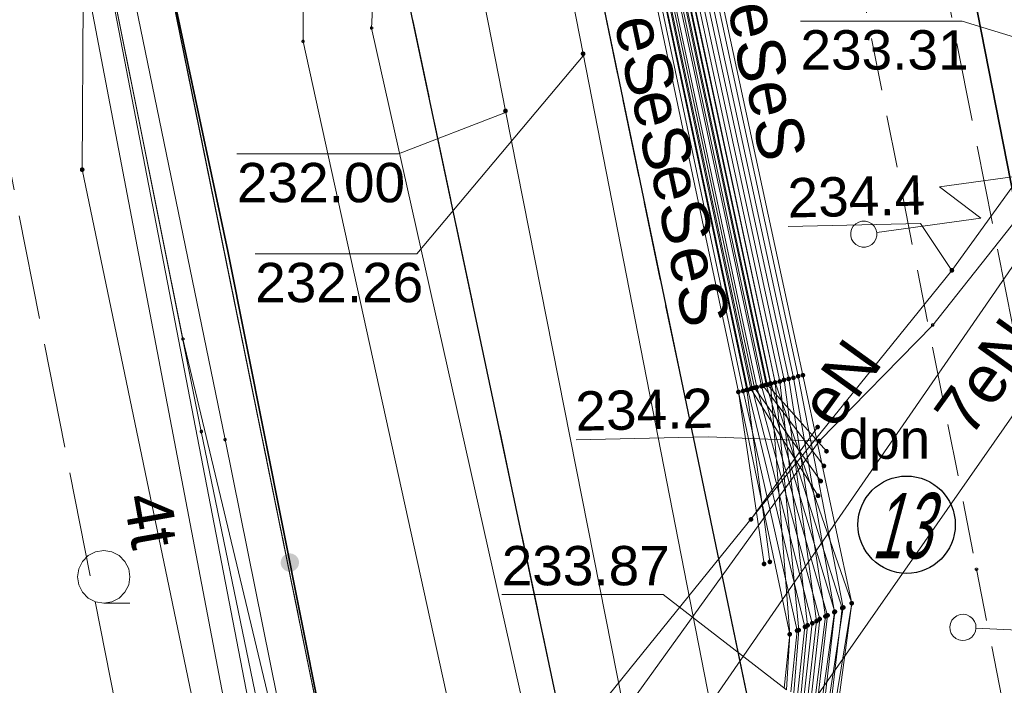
# Model space of a CAD drawing. Header units: metres. Extents: x 6603648 to 6604252, y 5739748 to 5740166.
# Tile 40 of 114: x 6603695 to 6603713, y 5739972 to 5739985. Entities that reach past the tile are written whole.
import ezdxf
from ezdxf.enums import TextEntityAlignment as Align

# ---------------------------------------------------------------- set-up
doc = ezdxf.new("R2010")
doc.units = ezdxf.units.M
for name, pattern in [('PRZER1-1', [1, 0.5, -0.5]), ('PRZER2-1', [1.5, 1, -0.5]), ('PRZER3-1', [2, 1.5, -0.5]), ('PRZER4-1', [2.5, 2, -0.5])]:
    doc.linetypes.add(name, pattern=pattern)
doc.layers.get('0').update_dxf_attribs({"linetype": 'CONTINUOUS'})
for name, color, linetype, lineweight, true_color in [('GESDZI', 7, 'CONTINUOUS', 18, 0x008000), ('GESUZY', 7, 'CONTINUOUS', 18, 0x008000), ('GSLKOG', 7, 'CONTINUOUS', 35, 0x0a0909), ('GSLKRW', 7, 'CONTINUOUS', 25, 0x0a0909), ('GSLTTR', 7, 'CONTINUOUS', 35, 0x0a0909), ('GSPPRB', 7, 'CONTINUOUS', 18, 0x0a0909), ('GSSKOA', 7, 'CONTINUOUS', 18, 0x0a0909), ('GSSKOD', 7, 'CONTINUOUS', 18, 0x0a0909), ('GSSKPL', 7, 'CONTINUOUS', 18, 0x0a0909), ('GSSLZK', 7, 'CONTINUOUS', 18, 0x0a0909), ('GULENN', 1, 'CONTINUOUS', 18, 0xff0000), ('GULENN_O', 1, 'CONTINUOUS', 18, 0xff0000), ('GULESN', 1, 'CONTINUOUS', 18, 0xff0000), ('GULESN_O', 1, 'CONTINUOUS', 18, 0xff0000), ('GULEWN', 1, 'CONTINUOUS', 18, 0xff0000), ('GULKDP', 7, 'CONTINUOUS', 18, 0x803300), ('GULKSP', 7, 'CONTINUOUS', 18, 0x803300), ('GULTPR', 7, 'CONTINUOUS', 18, 0xff9100), ('GULTPR_O', 7, 'CONTINUOUS', 18, 0xff9100), ('GUPENP_O', 1, 'CONTINUOUS', 18, 0xff0000), ('GUPISL', 7, 'CONTINUOUS', 18, 0x0a0909), ('GZLESN', 1, 'CONTINUOUS', 18, 0xff0000)]:
    doc.layers.add(name, color=color, linetype=linetype, lineweight=lineweight, true_color=true_color)
for name, color, linetype, true_color in [('GUPESH', 1, 'CONTINUOUS', 0xff0000), ('GUPESH_O', 1, 'CONTINUOUS', 0xff0000), ('GUPKSH', 7, 'CONTINUOUS', 0x803300), ('GUPKSH_O', 7, 'CONTINUOUS', 0x803300), ('GUPTSH', 7, 'CONTINUOUS', 0xff9100), ('GUPTSH_O', 7, 'CONTINUOUS', 0xff9100)]:
    doc.layers.add(name, color=color, linetype=linetype, true_color=true_color)
doc.styles.add('Arial', font='arial.ttf')
doc.styles.add('GEOS_050', font='GEOS_050', dxfattribs={"oblique": 15, "height": 2.5})

# ---------------------------------------------------------------- blocks, each defined once
blk = doc.blocks.new('GSPPRB0')
at = {"color": 0, "lineweight": 18}
blk.add_lwpolyline([(-0.007955, 0.0225), (0.007955, 0.0225), (0.0225, 0.007955), (0.0225, -0.007955), (0.007955, -0.0225), (-0.007955, -0.0225), (-0.0225, -0.007955), (-0.0225, 0.007955)], close=True, dxfattribs=at)
blk = doc.blocks.new('GUPESH1')
blk.add_hatch(color=0).paths.add_polyline_path([(0, 0.045), (-0.011647, 0.043467), (-0.0225, 0.038971), (-0.03182, 0.03182), (-0.038971, 0.0225), (-0.043467, 0.011647), (-0.045, 0), (-0.043467, -0.011647), (-0.038971, -0.0225), (-0.03182, -0.03182), (-0.0225, -0.038971), (-0.011647, -0.043467), (0, -0.045), (0.011647, -0.043467), (0.0225, -0.038971), (0.03182, -0.03182), (0.038971, -0.0225), (0.043467, -0.011647), (0.045, 0), (0.043467, 0.011647), (0.038971, 0.0225), (0.03182, 0.03182), (0.0225, 0.038971), (0.011647, 0.043467)])
blk = doc.blocks.new('GUPKSH1')
blk.add_hatch(color=0).paths.add_polyline_path([(0, 0.045), (-0.011647, 0.043467), (-0.0225, 0.038971), (-0.03182, 0.03182), (-0.038971, 0.0225), (-0.043467, 0.011647), (-0.045, 0), (-0.043467, -0.011647), (-0.038971, -0.0225), (-0.03182, -0.03182), (-0.0225, -0.038971), (-0.011647, -0.043467), (0, -0.045), (0.011647, -0.043467), (0.0225, -0.038971), (0.03182, -0.03182), (0.038971, -0.0225), (0.043467, -0.011647), (0.045, 0), (0.043467, 0.011647), (0.038971, 0.0225), (0.03182, 0.03182), (0.0225, 0.038971), (0.011647, 0.043467)])
blk = doc.blocks.new('GUPTSH1')
blk.add_hatch(color=0).paths.add_polyline_path([(0, 0.045), (-0.011647, 0.043467), (-0.0225, 0.038971), (-0.03182, 0.03182), (-0.038971, 0.0225), (-0.043467, 0.011647), (-0.045, 0), (-0.043467, -0.011647), (-0.038971, -0.0225), (-0.03182, -0.03182), (-0.0225, -0.038971), (-0.011647, -0.043467), (0, -0.045), (0.011647, -0.043467), (0.0225, -0.038971), (0.03182, -0.03182), (0.038971, -0.0225), (0.043467, -0.011647), (0.045, 0), (0.043467, 0.011647), (0.038971, 0.0225), (0.03182, 0.03182), (0.0225, 0.038971), (0.011647, 0.043467)])
blk = doc.blocks.new('GUPISL1_5')
at = {"color": 0}
for points in [[(3.396745, 1.05234), (3.75, 0.7), (3.396745, 0.34766)], [(0.25, 0), (2.25, 0), (1.55, 0.7), (3.75, 0.7)]]:
    blk.add_lwpolyline(points, dxfattribs=at)
blk.add_lwpolyline([(0.25, 0), (0.241481, -0.064705), (0.216506, -0.125), (0.176777, -0.176777), (0.125, -0.216506), (0.064705, -0.241481), (0, -0.25), (-0.064705, -0.241481), (-0.125, -0.216506), (-0.176777, -0.176777), (-0.216506, -0.125), (-0.241481, -0.064705), (-0.25, 0), (-0.241481, 0.064705), (-0.216506, 0.125), (-0.176777, 0.176777), (-0.125, 0.216506), (-0.064705, 0.241481), (0, 0.25), (0.064705, 0.241481), (0.125, 0.216506), (0.176777, 0.176777), (0.216506, 0.125), (0.241481, 0.064705)], close=True, dxfattribs=at)
blk = doc.blocks.new('GSLKOG2')
blk.add_hatch(color=0).paths.add_polyline_path([(0, 0.175), (-0.045293, 0.169037), (-0.0875, 0.151554), (-0.123744, 0.123744), (-0.151554, 0.0875), (-0.169037, 0.045293), (-0.175, 0), (-0.169037, -0.045293), (-0.151554, -0.0875), (-0.123744, -0.123744), (-0.0875, -0.151554), (-0.045293, -0.169037), (0, -0.175), (0.045293, -0.169037), (0.0875, -0.151554), (0.123744, -0.123744), (0.151554, -0.0875), (0.169037, -0.045293), (0.175, 0), (0.169037, 0.045293), (0.151554, 0.0875), (0.123744, 0.123744), (0.0875, 0.151554), (0.045293, 0.169037)])
blk = doc.blocks.new('GSSLZK1')
at = {"color": 0}
blk.add_lwpolyline([(0.5, 0), (0.475528, -0.154508), (0.404508, -0.293893), (0.293893, -0.404508), (0.154508, -0.475528), (0, -0.5), (-0.154508, -0.475528), (-0.293893, -0.404508), (-0.404508, -0.293893), (-0.475528, -0.154508), (-0.5, 0), (-0.475528, 0.154508), (-0.404508, 0.293893), (-0.293893, 0.404508), (-0.154508, 0.475528), (0, 0.5), (0.154508, 0.475528), (0.293893, 0.404508), (0.404508, 0.293893), (0.475528, 0.154508)], close=True, dxfattribs=at)
blk.add_lwpolyline([(-0.5, 0), (-0.5, -0.5)], dxfattribs=at)

msp = doc.modelspace()

# ---------------------------------------------------------------- linework, layer by layer
msp.add_circle((6603711.627, 5739975.079), 0.928)
at = {"layer": 'GESDZI', "color": 96, "linetype": 'Continuous', "lineweight": 18, "true_color": 0x008000}
msp.add_line((6603701.42, 5739966.51), (6603692.92, 5740008.31), dxfattribs=at)
msp.add_lwpolyline([(6603704.324, 5740160.549), (6603701.36, 5740122.17), (6603692.92, 5740008.31), (6603701.42, 5739966.51), (6603701.39, 5739966.18), (6603691.714, 5739863.768)], dxfattribs=at)
at = {"layer": 'GESUZY', "color": 96, "linetype": 'PRZER1-1', "lineweight": 18, "true_color": 0x008000}
for points in [[(6603704.324, 5740160.549), (6603703.109, 5740144.81), (6603701.36, 5740122.17), (6603692.92, 5740008.31), (6603701.42, 5739966.51), (6603701.39, 5739966.18), (6603691.714, 5739863.768)], [(6603701.42, 5739966.51), (6603692.92, 5740008.31), (6603701.36, 5740122.17), (6603702.62, 5740123.39), (6603703.24, 5740124.01), (6603705.45, 5740125.02), (6603715.21, 5740131.65), (6603718.41, 5740131.44), (6603733.38, 5740130.47), (6603751.71, 5740129.25), (6603802.42, 5740125.83), (6603812.44, 5740125.15), (6603870.28, 5740121.29), (6603907.39, 5740118.81), (6603945.5, 5740116.26), (6603974.25, 5740114.35), (6604018.05, 5740111.43), (6604045.72, 5740109.58), (6604090.22, 5740106.61)]]:
    msp.add_lwpolyline(points, dxfattribs=at)
at = {"layer": 'GSLKOG', "color": 18, "linetype": 'Continuous', "lineweight": 35, "true_color": 0x0a0909}
msp.add_lwpolyline([(6603719.265, 5739878.713), (6603713.74, 5739905.82), (6603710.886, 5739920.094), (6603709.692, 5739926.138), (6603706.943, 5739939.546), (6603702.52, 5739961.061), (6603698.684, 5739980.298), (6603695.151, 5739996.89), (6603692.923, 5740008.238), (6603693.465, 5740018.621), (6603694.366, 5740032.062), (6603695.773, 5740054.164), (6603697.507, 5740073.423), (6603699.096, 5740093.969), (6603701.35, 5740122.08)], dxfattribs=at)
at = {"layer": 'GSLKRW', "color": 18, "linetype": 'Continuous', "lineweight": 25, "true_color": 0x0a0909}
msp.add_lwpolyline([(6603719.623, 5739907.764), (6603719.37, 5739910.02), (6603718.01, 5739918.93), (6603716.84, 5739924.9, 0.18154), (6603714.02, 5739930.19, -0.269275), (6603711.34, 5739939.4, 0.039751), (6603711.22, 5739941.45), (6603709.62, 5739949.73), (6603696.41, 5740012.1), (6603705.1, 5740118.58), (6603708.8, 5740118.29), (6603704.84, 5740070.9), (6603702.4, 5740041.46), (6603700.14, 5740012.41), (6603713.04, 5739950.38, 0.051914), (6603714.01, 5739946.48, 0.188776), (6603715.42, 5739945.03, 0.298634), (6603717.12, 5739945.95), (6603717.71, 5739946.86), (6603718.42, 5739947.99), (6603718.75, 5739939.7)], format="xyb", dxfattribs=at)
at = {"layer": 'GSLTTR', "color": 18, "linetype": 'Continuous', "lineweight": 35, "true_color": 0x0a0909}
msp.add_lwpolyline([(6603718.42, 5740042.85), (6603711, 5740031.78, 0.197873), (6603707.46, 5740012.99, -0.000264), (6603710.44, 5739997.78), (6603712.7, 5739986.28), (6603715.02, 5739974.46), (6603717.56, 5739961.64), (6603718.76, 5739955.43, -0.02115), (6603719.33, 5739951.98, -0.01537), (6603719.71, 5739948.05), (6603720.01, 5739939.11), (6603720.48, 5739933.6, 0.063458), (6603722.5, 5739925.36, 0.103455), (6603728.15, 5739916.98, 0.087138), (6603735.69, 5739911.88, -0.009366), (6603746.49, 5739907.17), (6603750.35, 5739904.88), (6603754.05, 5739902.42, 0.04307), (6603764.13, 5739897.21, -0.0617), (6603779.54, 5739890.04)], format="xyb", dxfattribs=at)
at = {"layer": 'GSSKOA', "color": 18, "linetype": 'PRZER3-1', "lineweight": 18, "true_color": 0x0a0909}
msp.add_lwpolyline([(6603700.14, 5740012.41), (6603702.4, 5740041.46), (6603704.84, 5740070.9), (6603708.8, 5740118.29), (6603705.1, 5740118.58), (6603696.41, 5740012.1), (6603709.62, 5739949.73), (6603713.04, 5739950.38)], close=True, dxfattribs=at)
at = {"layer": 'GSSKOD', "color": 18, "linetype": 'PRZER2-1', "lineweight": 18, "true_color": 0x0a0909}
msp.add_lwpolyline([(6603711.06, 5740035.65), (6603709.31, 5740032.96, 0.19423), (6603705.34, 5740012.85), (6603706.75, 5740004.57), (6603708.35, 5739997.66), (6603710.67, 5739985.82), (6603712.96, 5739974.23), (6603715.52, 5739961.21), (6603716.78, 5739954.87, -0.030836), (6603717.61, 5739948.19), (6603717.71, 5739946.86), (6603718.42, 5739947.99, 0.032203), (6603718.06, 5739951.87), (6603718.83, 5739951.92)], format="xyb", dxfattribs=at)
at = {"layer": 'GSSKPL', "color": 18, "linetype": 'PRZER3-1', "lineweight": 18, "true_color": 0x0a0909}
msp.add_lwpolyline([(6603718.62, 5739963.32, -0.052081), (6603718, 5739973.29, -0.091075), (6603722.03, 5739990.76), (6603726.4, 5739998.67), (6603738.74, 5740017.1), (6603736.51, 5740018.59), (6603732.35, 5740021.36), (6603730.12, 5740022.86), (6603726, 5740025.6), (6603723.79, 5740027.08), (6603719.86, 5740029.72), (6603717.63, 5740031.22), (6603713.87, 5740033.74), (6603712.38, 5740034.75), (6603710.58, 5740032.06, 0.196712), (6603706.96, 5740012.89), (6603707.72, 5740009.07), (6603709.94, 5739997.72), (6603712.2, 5739986.22), (6603714.53, 5739974.4), (6603717.07, 5739961.54)], format="xyb", dxfattribs=at)
at = {"layer": 'GULENN', "color": 1, "linetype": 'Continuous', "lineweight": 18, "true_color": 0xff0000}
for points in [[(6603703.817, 5739967.481), (6603700.122, 5739984.294), (6603700.091, 5739990.999), (6603706.682, 5740002.391), (6603721.376, 5740024.559), (6603727.831, 5740033.292), (6603744.206, 5740022.511)], [(6603742.165, 5740022.262), (6603728.515, 5740031.984), (6603722.825, 5740023.578), (6603707.965, 5740001.52), (6603701.726, 5739990.439), (6603701.427, 5739984.551), (6603705.19, 5739967.752)], [(6603721.951, 5739992.033), (6603705.19, 5739967.752)], [(6603705.017, 5739966.656), (6603706.498, 5739966.908), (6603723.357, 5739991.079)], [(6603716.73, 5739984.701), (6603712.125, 5739978.887), (6603709.96, 5739976.67), (6603702.79, 5739966.72), (6603707.653, 5739943.041), (6603710.56, 5739928.09), (6603713.094, 5739916.615), (6603717.941, 5739892.908), (6603721.784, 5739879.813)], [(6603708.66, 5739975.18), (6603709.93, 5739976.94)]]:
    msp.add_lwpolyline(points, dxfattribs=at)
at = {"layer": 'GULESN', "color": 1, "linetype": 'Continuous', "lineweight": 18, "true_color": 0xff0000}
for points in [[(6603717.379, 5739884.591), (6603713.813, 5739902.234), (6603709.2, 5739924.766), (6603703.779, 5739951.216), (6603698.635, 5739976.702), (6603693.794, 5740000.208), (6603692.136, 5740008.341), (6603692.544, 5740022.334), (6603693.234, 5740031.742), (6603693.839, 5740040.002), (6603694.116, 5740042.536), (6603694.195, 5740045.472), (6603694.487, 5740056.643), (6603696.338, 5740081.74), (6603699.047, 5740112.527), (6603699.215, 5740123.042), (6603699.938, 5740134.181), (6603701.7, 5740153.306), (6603702.115, 5740159.049)], [(6603698.6, 5739971.8), (6603695.46, 5739988.24), (6603694.5, 5739989.78), (6603693.18, 5739992.07), (6603692.66, 5739994.23), (6603691.23, 5740000.55), (6603689.86, 5740008.58), (6603690.62, 5740031.78), (6603690.87, 5740044.5), (6603691.83, 5740059.6), (6603692.96, 5740081.83), (6603694.66, 5740105.96), (6603696.77, 5740129.76), (6603698.78, 5740150.92), (6603699.372, 5740157.185)], [(6603712.95, 5740081.38), (6603712.46, 5740081.7), (6603711.88, 5740081.75), (6603711.29, 5740081.18), (6603707.96, 5740078.27), (6603707.07, 5740077.77), (6603705.94, 5740077.44), (6603700.69, 5740076.25), (6603700.03, 5740075.87), (6603699.81, 5740075.44), (6603699.68, 5740074.44), (6603697.16, 5740045.28), (6603697.01, 5740043.97), (6603697.2, 5740041.51), (6603701.07, 5740034.57), (6603701.92, 5740033.03), (6603702.22, 5740029.44), (6603702.4, 5740027.57), (6603701.43, 5740014.73), (6603701.59, 5740011.48), (6603702.08, 5740008.43), (6603703.77, 5740000.39), (6603708.6, 5739977.65), (6603709.69, 5739973.13)], [(6603712.86, 5740081.24), (6603712.36, 5740081.57), (6603711.95, 5740081.58), (6603711.41, 5740081.06), (6603708.07, 5740078.12), (6603707.14, 5740077.61), (6603705.96, 5740077.27), (6603700.72, 5740076.11), (6603700.12, 5740075.71), (6603699.92, 5740075.35), (6603699.78, 5740074.38), (6603697.27, 5740045.28), (6603697.14, 5740043.96), (6603697.33, 5740041.65), (6603701.23, 5740034.65), (6603702.07, 5740033.05), (6603702.35, 5740029.44), (6603702.53, 5740027.56), (6603701.53, 5740014.7), (6603701.68, 5740011.47), (6603702.17, 5740008.41), (6603703.85, 5740000.4), (6603708.68, 5739977.68), (6603709.83, 5739973.2)], [(6603712.61, 5740080.86), (6603712.11, 5740081.19), (6603711.82, 5740081.1), (6603708.23, 5740078.08), (6603707.4, 5740077.65), (6603705.89, 5740077.7), (6603700.63, 5740076.48), (6603699.83, 5740076.21), (6603699.58, 5740075.64), (6603699.49, 5740074.57), (6603697.16, 5740045.28), (6603697.01, 5740043.97), (6603697.2, 5740041.51), (6603701.07, 5740034.57), (6603701.92, 5740033.03), (6603702.21, 5740029.44), (6603702.16, 5740027.58), (6603701.25, 5740014.79), (6603701.41, 5740011.51), (6603701.9, 5740008.46), (6603703.61, 5740000.36), (6603708.42, 5739977.61), (6603708.91, 5739974.33)], [(6603712.53, 5740080.74), (6603712.05, 5740081.06), (6603711.82, 5740081.1), (6603708.23, 5740078.08), (6603707.4, 5740077.65), (6603705.89, 5740077.7), (6603700.63, 5740076.48), (6603699.83, 5740076.21), (6603699.58, 5740075.64), (6603699.49, 5740074.57), (6603697.16, 5740045.28), (6603697.01, 5740043.97), (6603697.2, 5740041.51), (6603701.07, 5740034.57), (6603701.92, 5740033.03), (6603702.21, 5740029.44), (6603702.16, 5740027.58), (6603701.25, 5740014.79), (6603701.41, 5740011.51), (6603701.9, 5740008.46), (6603703.61, 5740000.36), (6603708.42, 5739977.61), (6603708.91, 5739974.33)], [(6603711.95, 5740079.87), (6603711.46, 5740080.2), (6603711.07, 5740080.11), (6603708.56, 5740077.99), (6603707.65, 5740077.42), (6603705.95, 5740077.36), (6603700.7, 5740076.18), (6603700.04, 5740075.85), (6603699.84, 5740075.41), (6603699.71, 5740074.42), (6603697.39, 5740045.29), (6603697.26, 5740043.94), (6603697.46, 5740041.79), (6603701.39, 5740034.74), (6603702.23, 5740033.07), (6603702.45, 5740029.44), (6603702.39, 5740027.57), (6603701.42, 5740014.73), (6603701.57, 5740011.48), (6603702.06, 5740008.43), (6603708.58, 5739977.65), (6603709.02, 5739974.37)], [(6603711.87, 5740079.76), (6603711.37, 5740080.09), (6603711.07, 5740080.11), (6603708.56, 5740077.99), (6603707.65, 5740077.42), (6603705.95, 5740077.36), (6603700.7, 5740076.18), (6603700.04, 5740075.85), (6603699.84, 5740075.41), (6603699.71, 5740074.42), (6603697.39, 5740045.29), (6603697.26, 5740043.94), (6603697.46, 5740041.79), (6603701.39, 5740034.74), (6603702.23, 5740033.07), (6603702.45, 5740029.44), (6603702.39, 5740027.57), (6603701.42, 5740014.73), (6603701.57, 5740011.48), (6603702.06, 5740008.43), (6603708.58, 5739977.65), (6603709.02, 5739974.37)], [(6603711.64, 5740079.41), (6603711.13, 5740079.75), (6603710.74, 5740079.67), (6603708.72, 5740077.95), (6603707.78, 5740077.3), (6603705.98, 5740077.18), (6603700.74, 5740076.03), (6603700.15, 5740075.67), (6603699.98, 5740075.3), (6603699.83, 5740074.34), (6603697.51, 5740045.29), (6603697.39, 5740043.93), (6603697.59, 5740041.93), (6603701.55, 5740034.82), (6603702.39, 5740033.1), (6603702.57, 5740029.44), (6603702.51, 5740027.57), (6603701.51, 5740014.71), (6603701.65, 5740011.47), (6603702.14, 5740008.42), (6603708.66, 5739977.67), (6603709.94, 5739975.63)], [(6603711.56, 5740079.29), (6603711.06, 5740079.62), (6603710.74, 5740079.67), (6603708.72, 5740077.95), (6603707.78, 5740077.3), (6603705.98, 5740077.18), (6603700.74, 5740076.03), (6603700.15, 5740075.67), (6603699.98, 5740075.3), (6603699.83, 5740074.34), (6603697.51, 5740045.29), (6603697.39, 5740043.93), (6603697.59, 5740041.93), (6603701.55, 5740034.82), (6603702.39, 5740033.1), (6603702.57, 5740029.44), (6603702.51, 5740027.57), (6603701.51, 5740014.71), (6603701.65, 5740011.47), (6603702.14, 5740008.42), (6603708.66, 5739977.67), (6603709.94, 5739975.63)], [(6603711.3, 5740078.9), (6603710.82, 5740079.22), (6603710.36, 5740079.18), (6603708.89, 5740077.9), (6603707.9, 5740077.19), (6603706.01, 5740077.01), (6603700.78, 5740075.87), (6603700.26, 5740075.49), (6603700.12, 5740075.17), (6603699.94, 5740074.26), (6603697.63, 5740045.29), (6603697.52, 5740043.92), (6603697.71, 5740042.08), (6603701.7, 5740034.91), (6603702.55, 5740033.12), (6603702.69, 5740029.43), (6603702.63, 5740027.56), (6603701.59, 5740014.68), (6603701.73, 5740011.46), (6603702.21, 5740008.4), (6603708.73, 5739977.69), (6603709.99, 5739975.91)], [(6603711.21, 5740078.77), (6603710.74, 5740079.08), (6603710.36, 5740079.18), (6603708.89, 5740077.9), (6603707.9, 5740077.19), (6603706.01, 5740077.01), (6603700.78, 5740075.87), (6603700.26, 5740075.49), (6603700.12, 5740075.17), (6603699.94, 5740074.26), (6603697.63, 5740045.29), (6603697.52, 5740043.92), (6603697.71, 5740042.08), (6603701.7, 5740034.91), (6603702.55, 5740033.12), (6603702.69, 5740029.43), (6603702.63, 5740027.56), (6603701.59, 5740014.68), (6603701.73, 5740011.46), (6603702.21, 5740008.4), (6603708.73, 5739977.69), (6603709.99, 5739975.91)], [(6603710.59, 5740077.84), (6603710.1, 5740078.16), (6603709.59, 5740078.16), (6603709.22, 5740077.81), (6603708.15, 5740076.95), (6603706.06, 5740076.71), (6603700.86, 5740075.56), (6603700.38, 5740074.95), (6603700.17, 5740074.11), (6603697.87, 5740045.29), (6603697.78, 5740043.89), (6603697.98, 5740042.37), (6603702.02, 5740035.07), (6603702.87, 5740033.17), (6603702.93, 5740029.43), (6603702.86, 5740027.55), (6603701.76, 5740014.62), (6603701.88, 5740011.43), (6603702.37, 5740008.37), (6603708.89, 5739977.73), (6603710.05, 5739976.2)], [(6603710.5, 5740077.7), (6603710.01, 5740078.03), (6603709.59, 5740078.16), (6603709.22, 5740077.81), (6603708.15, 5740076.95), (6603706.06, 5740076.71), (6603700.86, 5740075.56), (6603700.38, 5740074.95), (6603700.17, 5740074.11), (6603697.87, 5740045.29), (6603697.78, 5740043.89), (6603697.98, 5740042.37), (6603702.02, 5740035.07), (6603702.87, 5740033.17), (6603702.93, 5740029.43), (6603702.86, 5740027.55), (6603701.76, 5740014.62), (6603701.88, 5740011.43), (6603702.37, 5740008.37), (6603708.89, 5739977.73), (6603710.05, 5739976.2)], [(6603710.25, 5740077.34), (6603709.76, 5740077.67), (6603709.23, 5740077.69), (6603709.02, 5740077.5), (6603708.27, 5740076.84), (6603706.08, 5740076.55), (6603700.9, 5740075.41), (6603700.51, 5740074.84), (6603700.29, 5740074.03), (6603697.99, 5740045.3), (6603697.91, 5740043.88), (6603698.11, 5740042.52), (6603702.18, 5740035.16), (6603703.02, 5740033.19), (6603703.05, 5740029.43), (6603702.98, 5740027.55), (6603701.85, 5740014.59), (6603701.96, 5740011.42), (6603702.45, 5740008.36), (6603708.97, 5739977.75), (6603710.1, 5739976.48)], [(6603710.17, 5740077.21), (6603709.68, 5740077.54), (6603709.23, 5740077.69), (6603709.02, 5740077.5), (6603708.27, 5740076.84), (6603706.08, 5740076.55), (6603700.9, 5740075.41), (6603700.51, 5740074.84), (6603700.29, 5740074.03), (6603697.99, 5740045.3), (6603697.91, 5740043.88), (6603698.11, 5740042.52), (6603702.18, 5740035.16), (6603703.02, 5740033.19), (6603703.05, 5740029.43), (6603702.98, 5740027.55), (6603701.85, 5740014.59), (6603701.96, 5740011.42), (6603702.45, 5740008.36), (6603708.97, 5739977.75), (6603710.1, 5739976.48)], [(6603709.98, 5740076.94), (6603709.46, 5740077.29), (6603707.89, 5740077.27), (6603706.86, 5740077.19), (6603705.99, 5740077.12), (6603700.76, 5740075.95), (6603700.22, 5740075.55), (6603700.03, 5740075.26), (6603699.87, 5740074.31), (6603697.39, 5740045.29), (6603697.26, 5740043.94), (6603697.46, 5740041.79), (6603701.39, 5740034.74), (6603702.23, 5740033.07), (6603702.48, 5740029.44), (6603702.65, 5740027.56), (6603701.62, 5740014.67), (6603701.77, 5740011.45), (6603702.25, 5740008.4), (6603703.93, 5740000.42), (6603708.77, 5739977.7), (6603709.97, 5739973.28)], [(6603709.9, 5740076.81), (6603709.36, 5740077.17), (6603707.87, 5740077.1), (6603706.85, 5740077.01), (6603706.02, 5740076.96), (6603700.8, 5740075.79), (6603700.31, 5740075.4), (6603700.13, 5740075.17), (6603699.97, 5740074.25), (6603697.51, 5740045.29), (6603697.39, 5740043.93), (6603697.59, 5740041.93), (6603701.55, 5740034.82), (6603702.39, 5740033.1), (6603702.61, 5740029.44), (6603702.77, 5740027.56), (6603701.71, 5740014.64), (6603701.85, 5740011.44), (6603702.34, 5740008.38), (6603704.01, 5740000.43), (6603708.86, 5739977.72), (6603710.12, 5739973.35)], [(6603709.68, 5740076.48), (6603709.15, 5740076.84), (6603707.82, 5740076.92), (6603706.84, 5740076.84), (6603706.04, 5740076.8), (6603700.84, 5740075.64), (6603700.39, 5740075.27), (6603700.24, 5740075.08), (6603700.06, 5740074.18), (6603697.63, 5740045.29), (6603697.52, 5740043.92), (6603697.71, 5740042.08), (6603701.7, 5740034.91), (6603702.55, 5740033.12), (6603702.74, 5740029.44), (6603702.9, 5740027.55), (6603701.8, 5740014.61), (6603701.94, 5740011.42), (6603702.43, 5740008.36), (6603704.1, 5740000.44), (6603708.95, 5739977.75), (6603710.26, 5739973.42)], [(6603709.59, 5740076.35), (6603709.1, 5740076.68), (6603707.79, 5740076.75), (6603706.84, 5740076.69), (6603706.07, 5740076.64), (6603700.88, 5740075.49), (6603700.34, 5740074.98), (6603700.16, 5740074.12), (6603697.75, 5740045.29), (6603697.65, 5740043.9), (6603697.85, 5740042.22), (6603701.86, 5740034.99), (6603702.71, 5740033.15), (6603702.87, 5740029.44), (6603703.02, 5740027.55), (6603701.9, 5740014.58), (6603702.03, 5740011.41), (6603702.52, 5740008.35), (6603704.17, 5740000.45), (6603709.03, 5739977.77), (6603709.4, 5739972.99), (6603709.34, 5739971.93)], [(6603709.13, 5740075.66), (6603708.59, 5740076.02), (6603707.7, 5740076.39), (6603706.83, 5740076.53), (6603706.1, 5740076.47), (6603700.92, 5740075.33), (6603700.45, 5740074.89), (6603700.25, 5740074.06), (6603697.87, 5740045.29), (6603697.78, 5740043.89), (6603697.98, 5740042.37), (6603702.02, 5740035.07), (6603702.87, 5740033.17), (6603703, 5740029.44), (6603703.14, 5740027.54), (6603701.98, 5740014.55), (6603702.12, 5740011.4), (6603702.61, 5740008.33), (6603704.25, 5740000.47), (6603709.12, 5739977.79), (6603709.57, 5739973.07), (6603709.48, 5739971.87)], [(6603709.06, 5740075.55), (6603708.52, 5740075.91), (6603707.67, 5740076.22), (6603706.82, 5740076.37), (6603706.12, 5740076.3), (6603700.95, 5740075.17), (6603700.56, 5740074.8), (6603700.34, 5740073.99), (6603697.99, 5740045.3), (6603697.91, 5740043.88), (6603698.11, 5740042.52), (6603702.18, 5740035.16), (6603703.02, 5740033.19), (6603703.13, 5740029.44), (6603703.27, 5740027.54), (6603702.08, 5740014.52), (6603702.21, 5740011.38), (6603702.7, 5740008.31), (6603704.33, 5740000.48), (6603709.21, 5739977.81), (6603709.74, 5739973.16), (6603709.61, 5739971.8)], [(6603708.55, 5740074.79), (6603708.05, 5740075.12), (6603707.62, 5740075.56), (6603706.89, 5740076.02), (6603706.11, 5740076.39), (6603700.93, 5740075.24), (6603700.64, 5740074.73), (6603700.4, 5740073.95), (6603698.11, 5740045.3), (6603698.04, 5740043.86), (6603698.25, 5740042.67), (6603702.35, 5740035.25), (6603703.18, 5740033.22), (6603703.17, 5740029.43), (6603703.09, 5740027.54), (6603701.93, 5740014.56), (6603702.04, 5740011.41), (6603702.53, 5740008.34), (6603709.04, 5739977.77), (6603710.4, 5739973.49), (6603710.17, 5739971.52)], [(6603708.85, 5740075.24), (6603708.35, 5740075.58), (6603707.63, 5740076.05), (6603706.81, 5740076.2), (6603706.15, 5740076.14), (6603700.99, 5740075.01), (6603700.66, 5740074.71), (6603700.43, 5740073.93), (6603698.11, 5740045.3), (6603698.04, 5740043.86), (6603698.25, 5740042.67), (6603702.35, 5740035.25), (6603703.18, 5740033.22), (6603703.26, 5740029.44), (6603703.39, 5740027.53), (6603702.17, 5740014.49), (6603702.3, 5740011.37), (6603702.78, 5740008.3), (6603704.41, 5740000.49), (6603709.29, 5739977.84), (6603709.91, 5739973.24), (6603709.74, 5739971.74)], [(6603708.46, 5740074.65), (6603707.95, 5740074.99), (6603707.5, 5740075.41), (6603706.79, 5740075.86), (6603706.14, 5740076.22), (6603700.97, 5740075.09), (6603700.77, 5740074.62), (6603700.52, 5740073.87), (6603698.23, 5740045.3), (6603698.17, 5740043.85), (6603698.38, 5740042.82), (6603702.47, 5740035.31), (6603703.34, 5740033.24), (6603703.29, 5740029.43), (6603703.21, 5740027.54), (6603702.02, 5740014.54), (6603702.12, 5740011.4), (6603702.61, 5740008.33), (6603709.12, 5739977.79), (6603710.58, 5739973.58), (6603710.3, 5739971.46)], [(6603708.76, 5740075.1), (6603708.28, 5740075.42), (6603707.59, 5740075.88), (6603706.8, 5740076.03), (6603706.18, 5740075.97), (6603701.03, 5740074.86), (6603700.77, 5740074.62), (6603700.52, 5740073.87), (6603698.23, 5740045.3), (6603698.17, 5740043.85), (6603698.38, 5740042.82), (6603702.47, 5740035.31), (6603703.34, 5740033.24), (6603703.39, 5740029.44), (6603703.51, 5740027.53), (6603702.26, 5740014.46), (6603702.39, 5740011.35), (6603702.85, 5740008.29), (6603704.5, 5740000.51), (6603709.38, 5739977.86), (6603710.08, 5739973.33), (6603709.87, 5739971.67)], [(6603706.21, 5740068.81), (6603705.21, 5740067.39), (6603703.4, 5740043.06), (6603703.21, 5740041.36), (6603703.49, 5740033.2), (6603703.52, 5740029.44), (6603703.64, 5740027.52), (6603702.35, 5740014.43), (6603702.48, 5740011.34), (6603702.93, 5740008.27), (6603704.58, 5740000.52), (6603709.47, 5739977.88), (6603710.25, 5739973.41), (6603710, 5739971.61), (6603706.36, 5739966.21), (6603705.89, 5739965.54), (6603705.74, 5739964.87)], [(6603706.48, 5740068.63), (6603705.46, 5740067.16), (6603703.68, 5740042.96), (6603703.55, 5740041.31), (6603703.67, 5740033.16), (6603703.66, 5740029.44), (6603703.77, 5740027.52), (6603702.46, 5740014.39), (6603702.57, 5740011.32), (6603703.02, 5740008.25), (6603704.69, 5740000.54), (6603709.56, 5739977.91), (6603710.42, 5739973.5), (6603710.12, 5739971.55), (6603706.47, 5739966.13), (6603706, 5739965.5), (6603705.83, 5739964.86)], [(6603706.74, 5740068.46), (6603705.72, 5740066.94), (6603703.97, 5740042.86), (6603703.88, 5740041.25), (6603703.84, 5740033.12), (6603703.8, 5740029.44), (6603703.9, 5740027.51), (6603702.55, 5740014.36), (6603702.65, 5740011.31), (6603703.1, 5740008.24), (6603704.77, 5740000.55), (6603709.65, 5739977.93), (6603710.58, 5739973.58), (6603710.24, 5739971.49), (6603706.59, 5739966.05), (6603706.11, 5739965.45), (6603705.93, 5739964.86)], [(6603702.16, 5740027.58), (6603701.25, 5740014.79), (6603701.41, 5740011.51), (6603701.9, 5740008.46), (6603703.61, 5740000.36), (6603708.42, 5739977.61), (6603709.4, 5739972.99)], [(6603701.34, 5740014.76), (6603701.5, 5740011.5), (6603701.99, 5740008.44), (6603703.69, 5740000.38), (6603708.51, 5739977.63), (6603709.54, 5739973.06)], [(6603729.627, 5739822.959), (6603726.18, 5739843.7), (6603723.42, 5739853.93), (6603719.81, 5739870.44), (6603718.15, 5739879.17), (6603713.29, 5739902.54), (6603709.8, 5739920.3), (6603705.4, 5739942.46), (6603700.28, 5739965.48), (6603695.5, 5739990.24)], [(6603709.97, 5739973.28), (6603709.8, 5739971.71)], [(6603710.12, 5739973.35), (6603709.92, 5739971.65)], [(6603710.26, 5739973.42), (6603710.05, 5739971.58)], [(6603709.69, 5739973.13), (6603709.55, 5739971.83), (6603705.94, 5739966.48), (6603705, 5739965.91), (6603704.56, 5739964.91), (6603707.59, 5739949.92), (6603719.17, 5739950.09), (6603727.81, 5739950.5), (6603729.45, 5739949.44), (6603729.41, 5739949.413)], [(6603709.83, 5739973.2), (6603709.67, 5739971.77), (6603706.06, 5739966.41), (6603705.11, 5739965.86), (6603704.66, 5739964.91), (6603707.67, 5739949.94), (6603719.42, 5739950.42), (6603728.06, 5739950.93), (6603729.45, 5739949.44), (6603729.41, 5739949.413)], [(6603709.4, 5739972.99), (6603709.29, 5739971.96)], [(6603709.54, 5739973.06), (6603709.42, 5739971.89)]]:
    msp.add_lwpolyline(points, dxfattribs=at)
at = {"layer": 'GULEWN', "color": 1, "linetype": 'Continuous', "lineweight": 18, "true_color": 0xff0000}
for points in [[(6604053.491, 5739830.206), (6604029.54, 5739831.784), (6604023.545, 5739832.079), (6604003.586, 5739833.394), (6603931.654, 5739838.435), (6603858.642, 5739843.848), (6603791.067, 5739848.102), (6603726.181, 5739852.128), (6603723.418, 5739852.125), (6603723.211, 5739852.899), (6603721.578, 5739860.987), (6603719.529, 5739871.388), (6603718.105, 5739878.446), (6603715.641, 5739890.395), (6603709.655, 5739919.794), (6603704.796, 5739949.42), (6603697.83, 5739978.621), (6603695.5, 5739990.24), (6603694.86, 5739993.48), (6603695.43, 5739994.26), (6603696.66, 5739994.54), (6603696.88, 5739994.59)], [(6603695.5, 5739990.24), (6603698.18, 5739976.856), (6603701.36, 5739961.449), (6603705.249, 5739942.066), (6603713.427, 5739902.537), (6603717.379, 5739884.591)]]:
    msp.add_lwpolyline(points, dxfattribs=at)
at = {"layer": 'GULKDP', "color": 36, "linetype": 'Continuous', "lineweight": 18, "true_color": 0x803300}
msp.add_lwpolyline([(6603777.757, 5739819.752), (6603779.27, 5739834.54), (6603781.34, 5739854.48), (6603739.85, 5739865.22), (6603725.67, 5739897.5), (6603719.16, 5739923.08), (6603711.57, 5739952.81), (6603705.46, 5739984.06), (6603699.45, 5740014.69), (6603703.39, 5740065.66), (6603707.55, 5740115.42), (6603711.278, 5740161.991)], dxfattribs=at)
msp.add_lwpolyline([(6603717.9, 5739971.95), (6603717.67, 5739972.39, -0.125611), (6603715.06, 5739983.46), (6603715.01, 5739983.95), (6603714.87, 5739984.43, -0.121408), (6603712.91, 5739996.28), (6603712.89, 5739996.78), (6603712.78, 5739997.27), (6603709.1, 5740013.36), (6603708.99, 5740013.85), (6603708.97, 5740014.35, -0.149725), (6603712.46, 5740027.06), (6603714.45, 5740029.91), (6603714.74, 5740030.32)], format="xyb", dxfattribs=at)
at = {"layer": 'GULKSP', "color": 36, "linetype": 'Continuous', "lineweight": 18, "true_color": 0x803300}
msp.add_lwpolyline([(6603787.705, 5739819.089), (6603789.77, 5739850.36), (6603764.29, 5739857.04), (6603737.51, 5739864.02), (6603724.57, 5739895.18), (6603717.7, 5739922.45), (6603709.7, 5739954.04), (6603703.98, 5739982.97), (6603697.59, 5740015.56), (6603701.63, 5740063.88), (6603705.74, 5740113.57), (6603709.426, 5740162.111)], dxfattribs=at)
at = {"layer": 'GULTPR', "color": 30, "linetype": 'Continuous', "lineweight": 18, "true_color": 0xff9100}
for points in [[(6603691.998, 5740034.25), (6603690.62, 5740008.45), (6603694.1, 5739991.87), (6603695.95, 5739988.32), (6603695.91, 5739981.85), (6603702.28, 5739951.25), (6603704.11, 5739941.11), (6603708.156, 5739919.311), (6603708.46, 5739919.26), (6603717.09, 5739918.78), (6603727.08, 5739918.04), (6603747.81, 5739904.18), (6603766.37, 5739891.69), (6603772.61, 5739898.24), (6603784.29, 5739915.24), (6603793.11, 5739927.04), (6603801.178, 5739921.438)], [(6603722.834, 5739990.106), (6603720.857, 5739991.517), (6603712.487, 5739979.925), (6603701.943, 5739966.871), (6603704.95, 5739951.962), (6603709.54, 5739930.134), (6603712.688, 5739914.678), (6603714.869, 5739903.799), (6603717.642, 5739889.038), (6603719.27, 5739879.708), (6603718.685, 5739879.092), (6603720.061, 5739872.312), (6603722.936, 5739872.483), (6603723.061, 5739871.798)]]:
    msp.add_lwpolyline(points, dxfattribs=at)
at = {"layer": 'GUPESH_O', "color": 1, "linetype": 'Continuous', "lineweight": 13, "true_color": 0xff0000, "flags": 128}
for points in [[(6603709.959, 5739976.673), (6603707.845, 5739976.755), (6603705.325, 5739976.696)], [(6603709.34, 5739971.93), (6603706.988, 5739973.75), (6603703.908, 5739973.75)]]:
    msp.add_lwpolyline(points, dxfattribs=at)
at = {"layer": 'GUPKSH_O', "color": 36, "linetype": 'Continuous', "lineweight": 13, "true_color": 0x803300, "flags": 128}
for points in [[(6603714.993, 5739983.973), (6603712.684, 5739984.682), (6603709.604, 5739984.682)], [(6603705.491, 5739984.06), (6603702.288, 5739980.245), (6603699.208, 5739980.245)], [(6603703.98, 5739982.939), (6603701.941, 5739982.15), (6603698.861, 5739982.15)]]:
    msp.add_lwpolyline(points, dxfattribs=at)
at = {"layer": 'GUPTSH_O', "color": 30, "linetype": 'Continuous', "lineweight": 13, "true_color": 0xff9100, "flags": 128}
msp.add_lwpolyline([(6603712.487, 5739979.925), (6603711.89, 5739980.823), (6603709.371, 5739980.763)], dxfattribs=at)
at = {"layer": 'GZLESN', "color": 1, "linetype": 'PRZER4-1', "lineweight": 18, "true_color": 0xff0000}
msp.add_lwpolyline([(6603708.175, 5739824.251), (6603700.91, 5739861.58), (6603700.88, 5739862.23), (6603700.92, 5739862.87), (6603701.01, 5739863.32), (6603701.11, 5739863.75), (6603701.29, 5739864.37), (6603701.52, 5739864.98), (6603701.75, 5739865.49), (6603702.03, 5739865.98), (6603702.36, 5739866.46), (6603702.74, 5739866.9), (6603703.14, 5739867.26), (6603703.57, 5739867.59), (6603704.04, 5739867.89), (6603704.53, 5739868.17), (6603706.45, 5739868.97), (6603708.44, 5739869.62), (6603716.34, 5739871.08), (6603692.59, 5739991.74), (6603697.34, 5739992.67), (6603697.48, 5739993.96)], dxfattribs=at)

# ---------------------------------------------------------------- block references
at = {"layer": 'GSLKOG', "color": 18, "linetype": 'Continuous', "lineweight": 35, "true_color": 0x0a0909, "rotation": 101.2788822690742}
msp.add_blockref('GSLKOG2', (6603699.869, 5739974.357), dxfattribs=at)
msp.add_blockref('GSLKOG2', (6603699.869, 5739974.357), dxfattribs=at)
at = {"layer": 'GSPPRB', "color": 18, "linetype": 'Continuous', "lineweight": 18, "true_color": 0x0a0909, "rotation": 90}
for p in [(6603701.427, 5739984.551), (6603700.122, 5739984.294), (6603695.91, 5739981.85), (6603712.125, 5739978.887), (6603697.83, 5739978.621), (6603709.03, 5739977.77), (6603709.04, 5739977.77), (6603709.12, 5739977.79), (6603709.12, 5739977.79), (6603709.21, 5739977.81), (6603709.29, 5739977.84), (6603709.38, 5739977.86), (6603709.47, 5739977.88), (6603709.56, 5739977.91), (6603709.65, 5739977.93), (6603708.42, 5739977.61), (6603708.42, 5739977.61), (6603708.51, 5739977.63), (6603708.58, 5739977.65), (6603708.6, 5739977.65), (6603708.66, 5739977.67), (6603708.68, 5739977.68), (6603708.73, 5739977.69), (6603708.77, 5739977.7), (6603708.86, 5739977.72), (6603708.89, 5739977.73), (6603708.95, 5739977.75), (6603708.97, 5739977.75), (6603698.18, 5739976.856), (6603698.635, 5739976.702), (6603710.1, 5739976.48), (6603710.05, 5739976.2), (6603709.99, 5739975.91), (6603709.94, 5739975.63), (6603708.66, 5739975.18), (6603708.91, 5739974.33), (6603709.02, 5739974.37), (6603712.96, 5739974.23), (6603710.4, 5739973.49), (6603710.42, 5739973.5), (6603710.58, 5739973.58), (6603710.58, 5739973.58), (6603709.97, 5739973.28), (6603709.97, 5739973.28), (6603710.08, 5739973.33), (6603710.12, 5739973.35), (6603710.12, 5739973.35), (6603710.25, 5739973.41), (6603710.26, 5739973.42), (6603710.26, 5739973.42), (6603709.57, 5739973.07), (6603709.69, 5739973.13), (6603709.69, 5739973.13), (6603709.74, 5739973.16), (6603709.83, 5739973.2), (6603709.83, 5739973.2), (6603709.91, 5739973.24), (6603709.4, 5739972.99), (6603709.4, 5739972.99), (6603709.4, 5739972.99), (6603709.54, 5739973.06), (6603709.54, 5739973.06)]:
    msp.add_blockref('GSPPRB0', p, dxfattribs=at)
at = {"layer": 'GSSLZK', "color": 18, "linetype": 'Continuous', "lineweight": 18, "true_color": 0x0a0909, "rotation": 90}
msp.add_blockref('GSSLZK1', (6603696.321, 5739974.085), dxfattribs=at)
at = {"layer": 'GUPESH', "color": 1, "linetype": 'Continuous', "lineweight": 5, "true_color": 0xff0000, "rotation": 90}
for p in [(6603709.65, 5739977.93), (6603708.95, 5739977.75), (6603708.97, 5739977.75), (6603709.03, 5739977.77), (6603709.04, 5739977.77), (6603709.12, 5739977.79), (6603709.12, 5739977.79), (6603709.21, 5739977.81), (6603709.29, 5739977.84), (6603709.38, 5739977.86), (6603709.47, 5739977.88), (6603709.56, 5739977.91), (6603708.42, 5739977.61), (6603708.42, 5739977.61), (6603708.51, 5739977.63), (6603708.58, 5739977.65), (6603708.6, 5739977.65), (6603708.66, 5739977.67), (6603708.68, 5739977.68), (6603708.73, 5739977.69), (6603708.77, 5739977.7), (6603708.86, 5739977.72), (6603708.89, 5739977.73), (6603709.93, 5739976.94), (6603709.959, 5739976.673), (6603710.1, 5739976.48), (6603710.05, 5739976.2), (6603709.99, 5739975.91), (6603709.94, 5739975.63), (6603708.66, 5739975.18), (6603709.02, 5739974.37), (6603708.91, 5739974.33), (6603710.4, 5739973.49), (6603710.42, 5739973.5), (6603710.58, 5739973.58), (6603710.58, 5739973.58), (6603709.91, 5739973.24), (6603709.97, 5739973.28), (6603709.97, 5739973.28), (6603710.08, 5739973.33), (6603710.12, 5739973.35), (6603710.12, 5739973.35), (6603710.25, 5739973.41), (6603710.26, 5739973.42), (6603710.26, 5739973.42), (6603709.54, 5739973.06), (6603709.54, 5739973.06), (6603709.57, 5739973.07), (6603709.69, 5739973.13), (6603709.69, 5739973.13), (6603709.74, 5739973.16), (6603709.83, 5739973.2), (6603709.83, 5739973.2), (6603709.4, 5739972.99), (6603709.4, 5739972.99), (6603709.4, 5739972.99)]:
    msp.add_blockref('GUPESH1', p, dxfattribs=at)
at = {"layer": 'GUPISL', "color": 18, "linetype": 'Continuous', "lineweight": 18, "true_color": 0x0a0909}
for p, rotation in [((6603710.81, 5739980.62), 7.734585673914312), ((6603712.7, 5739973.12), 357.1352112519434)]:
    msp.add_blockref('GUPISL1_5', p, dxfattribs=dict(at, rotation=rotation))
at = {"layer": 'GUPKSH', "color": 36, "linetype": 'Continuous', "lineweight": 5, "true_color": 0x803300, "rotation": 90}
for p in [(6603705.46, 5739984.06), (6603703.98, 5739982.97)]:
    msp.add_blockref('GUPKSH1', p, dxfattribs=at)
at = {"layer": 'GUPTSH', "color": 30, "linetype": 'Continuous', "lineweight": 5, "true_color": 0xff9100, "rotation": 90}
for p in [(6603695.91, 5739981.85), (6603712.49, 5739979.93)]:
    msp.add_blockref('GUPTSH1', p, dxfattribs=at)

# ---------------------------------------------------------------- texts
at = {"style": 'GEOS_050', "oblique": 15, "width": 0.6}
msp.add_text('13', height=1.25, rotation=360, dxfattribs=at).set_placement((6603710.955, 5739974.435))
at = {"layer": 'GULENN_O', "color": 1, "linetype": 'Continuous', "lineweight": 0, "true_color": 0xff0000, "style": 'Arial'}
for s, rotation, p in [('7eN', 54.1011, (6603713.508, 5739977.64)), ('eN', 54.1861, (6603710.724, 5739977.517))]:
    msp.add_text(s, height=0.9, rotation=rotation, dxfattribs=at).set_placement(p, align=Align.CENTER)
at = {"layer": 'GULESN_O', "color": 1, "linetype": 'Continuous', "lineweight": 0, "true_color": 0xff0000, "style": 'Arial'}
for rotation, p in [(280.1538, (6603708.355, 5739984.215)), (281.9599, (6603706.205, 5739983.939)), (280.1918, (6603708.709, 5739982.723)), (282.013, (6603706.537, 5739982.517)), (282.0244, (6603706.903, 5739981.106)), (282.0332, (6603707.234, 5739979.547))]:
    msp.add_text('eS', height=0.9, rotation=rotation, dxfattribs=at).set_placement(p, align=Align.CENTER)
at = {"layer": 'GULTPR_O', "color": 30, "linetype": 'Continuous', "lineweight": 0, "true_color": 0xff9100, "style": 'Arial'}
msp.add_text('4t', height=0.9, rotation=280.1083, dxfattribs=at).set_placement((6603696.783, 5739975.088), align=Align.CENTER)
at = {"layer": 'GUPENP_O', "color": 1, "linetype": 'Continuous', "lineweight": 0, "true_color": 0xff0000, "style": 'Arial'}
msp.add_text('dpn', height=0.75, rotation=360, dxfattribs=at).set_placement((6603712.077, 5739976.335), align=Align.RIGHT)
at = {"layer": 'GUPESH_O', "color": 1, "linetype": 'Continuous', "lineweight": 0, "true_color": 0xff0000, "style": 'Arial'}
for s, rotation, p in [('234.2', 1.3576, (6603705.321, 5739976.868)), ('233.87', 360, (6603703.908, 5739973.923))]:
    msp.add_text(s, height=0.75, rotation=rotation, dxfattribs=at).set_placement(p)
at = {"layer": 'GUPKSH_O', "color": 36, "linetype": 'Continuous', "lineweight": 0, "true_color": 0x803300, "style": 'Arial'}
for s, p in [('233.31', (6603709.604, 5739983.759)), ('232.00', (6603698.861, 5739981.228)), ('232.26', (6603699.208, 5739979.322))]:
    msp.add_text(s, height=0.75, rotation=360, dxfattribs=at).set_placement(p)
at = {"layer": 'GUPTSH_O', "color": 30, "linetype": 'Continuous', "lineweight": 0, "true_color": 0xff9100, "style": 'Arial'}
msp.add_text('234.4', height=0.75, rotation=1.3736, dxfattribs=at).set_placement((6603709.367, 5739980.935))

doc.saveas('drawing.dxf')
